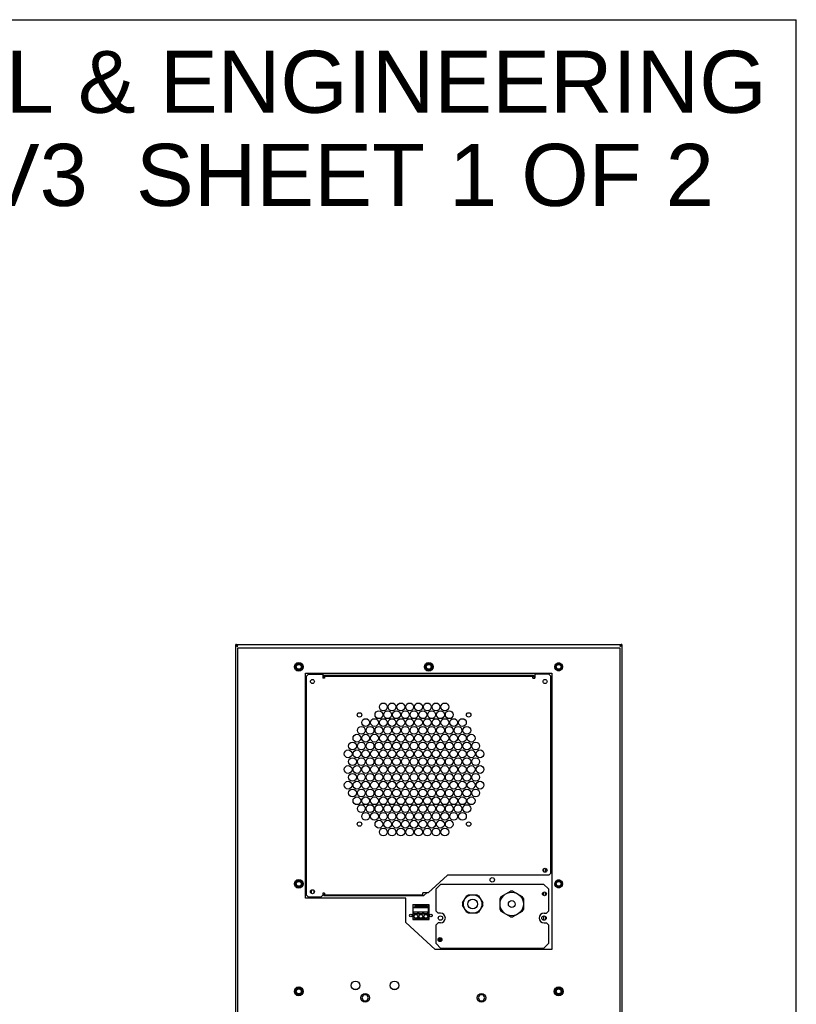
# Model space of a CAD drawing. Header units: inches. Extents: x 0 to 188, y 0 to 85.
# Tile 13 of 14: x 79 to 110, y 45 to 85. Entities that reach past the tile are written whole.
import ezdxf

# ---------------------------------------------------------------- set-up
doc = ezdxf.new("R2010")
doc.units = ezdxf.units.IN
doc.header["$LTSCALE"] = 6.05
doc.header["$MEASUREMENT"] = 0
doc.layers.get('0').update_dxf_attribs({"linetype": 'CONTINUOUS'})
doc.styles.get("Standard").update_dxf_attribs({"font": 'arial.ttf'})

msp = doc.modelspace()

# ---------------------------------------------------------------- linework, layer by layer
at = {"color": 7, "linetype": 'Continuous'}
for p, q in [((0, 85), (110, 85)), ((110, 0), (110, 85)), ((87.413, 22.442), (87.413, 59.844)), ((87.426, 59.841), (87.413, 59.844)), ((87.413, 59.844), (102.964, 59.844)), ((87.452, 59.805), (87.413, 59.805)), ((87.413, 59.805), (87.426, 59.803)), ((87.476, 59.77), (87.492, 59.765)), ((87.492, 23.564), (87.492, 59.706)), ((87.492, 59.706), (102.885, 59.706)), ((102.899, 59.786), (102.885, 59.765)), ((102.885, 59.706), (102.885, 23.564)), ((102.912, 59.805), (102.899, 59.786)), ((102.925, 59.821), (102.912, 59.805)), ((102.912, 59.785), (102.925, 59.793)), ((102.925, 59.805), (102.964, 59.805)), ((102.951, 59.803), (102.964, 59.805)), ((102.963, 59.8), (102.964, 59.805)), ((102.964, 59.844), (102.964, 22.442)), ((89.865, 59.09), (89.777, 58.938)), ((90.04, 59.09), (89.865, 59.09)), ((90.04, 59.09), (90.127, 58.938)), ((95.101, 59.09), (95.014, 58.938)), ((95.276, 59.09), (95.101, 59.09)), ((95.276, 59.09), (95.364, 58.938)), ((100.465, 59.09), (100.384, 59.09)), ((89.865, 58.787), (89.777, 58.938)), ((89.865, 58.787), (90.04, 58.787)), ((90.04, 58.787), (90.127, 58.938)), ((95.101, 58.787), (95.014, 58.938)), ((95.101, 58.787), (95.276, 58.787)), ((95.276, 58.787), (95.364, 58.938)), ((100.314, 59.049), (100.273, 58.979)), ((100.314, 58.828), (100.273, 58.898)), ((100.384, 58.787), (100.465, 58.787)), ((100.536, 59.049), (100.576, 58.979)), ((100.536, 58.828), (100.576, 58.898)), ((90.228, 49.627), (90.228, 58.682)), ((90.228, 58.682), (100.149, 58.682)), ((90.267, 58.564), (90.346, 58.643)), ((90.267, 49.745), (90.267, 58.564)), ((90.346, 58.643), (90.916, 58.643)), ((90.916, 58.643), (90.916, 58.486)), ((90.967, 58.584), (90.916, 58.496)), ((90.995, 58.486), (90.916, 58.486)), ((99.41, 58.584), (90.967, 58.584)), ((90.995, 58.564), (90.995, 58.486)), ((90.995, 58.564), (99.382, 58.564)), ((99.382, 58.486), (99.382, 58.564)), ((99.382, 58.486), (99.461, 58.486)), ((99.461, 58.496), (99.41, 58.584)), ((99.461, 58.643), (99.461, 58.486)), ((100.031, 58.643), (99.461, 58.643)), ((100.031, 58.643), (100.11, 58.564)), ((100.11, 50.631), (100.11, 58.564)), ((100.149, 58.682), (100.149, 47.56)), ((99.815, 50.804), (99.815, 50.695)), ((99.913, 50.679), (99.913, 50.82)), ((95.949, 50.553), (95.165, 49.832)), ((100.031, 50.553), (95.949, 50.553)), ((100.11, 50.631), (100.031, 50.553)), ((89.865, 50.35), (89.777, 50.198)), ((89.865, 50.047), (89.777, 50.198)), ((90.04, 50.35), (89.865, 50.35)), ((89.865, 50.047), (90.04, 50.047)), ((90.04, 50.35), (90.127, 50.198)), ((90.04, 50.047), (90.127, 50.198)), ((95.484, 49.993), (95.681, 50.19)), ((95.484, 49.096), (95.484, 49.993)), ((95.681, 50.19), (99.815, 50.19)), ((99.815, 50.19), (100.011, 49.993)), ((100.011, 49.993), (100.011, 49.096)), ((100.314, 50.309), (100.273, 50.239)), ((100.314, 50.087), (100.273, 50.157)), ((100.465, 50.35), (100.384, 50.35)), ((100.384, 50.047), (100.465, 50.047)), ((100.536, 50.309), (100.576, 50.239)), ((100.536, 50.087), (100.576, 50.157)), ((94.263, 49.627), (90.228, 49.627)), ((90.346, 49.667), (90.267, 49.745)), ((90.838, 49.667), (90.346, 49.667)), ((90.464, 49.813), (90.464, 49.954)), ((90.563, 49.938), (90.563, 49.829)), ((90.916, 49.745), (90.838, 49.667)), ((90.916, 49.824), (90.916, 49.745)), ((90.995, 49.824), (90.916, 49.824)), ((90.916, 49.814), (90.967, 49.726)), ((90.967, 49.726), (94.992, 49.726)), ((90.995, 49.824), (90.995, 49.745)), ((94.952, 49.745), (90.995, 49.745)), ((94.263, 48.643), (94.263, 49.627)), ((94.952, 49.745), (94.952, 49.832)), ((95.165, 49.832), (94.952, 49.832)), ((94.992, 49.726), (95.107, 49.832)), ((96.552, 49.428), (96.721, 49.72)), ((96.721, 49.72), (96.792, 49.761)), ((96.792, 49.761), (97.129, 49.761)), ((97.129, 49.761), (97.2, 49.72)), ((97.2, 49.72), (97.369, 49.428)), ((98.063, 49.171), (98.063, 49.604)), ((98.111, 49.688), (98.486, 49.905)), ((98.584, 49.905), (98.959, 49.688)), ((99.008, 49.604), (99.008, 49.171)), ((99.815, 49.868), (99.815, 49.729)), ((99.913, 49.749), (99.913, 49.848)), ((94.544, 49.354), (94.544, 48.767)), ((94.561, 49.354), (94.544, 49.354)), ((94.561, 48.779), (94.561, 49.37)), ((94.561, 49.37), (95.186, 49.37)), ((94.561, 49.255), (95.186, 49.255)), ((95.186, 49.236), (94.561, 49.236)), ((94.626, 49.299), (94.626, 49.259)), ((94.626, 49.259), (94.721, 49.259)), ((94.718, 49.314), (94.629, 49.314)), ((94.664, 49.345), (94.664, 49.334)), ((94.664, 49.334), (94.683, 49.334)), ((94.683, 49.334), (94.683, 49.345)), ((94.721, 49.259), (94.721, 49.299)), ((94.747, 49.342), (94.747, 49.283)), ((94.8, 49.342), (94.747, 49.342)), ((94.8, 49.314), (94.747, 49.314)), ((94.747, 49.283), (94.8, 49.283)), ((94.8, 49.283), (94.8, 49.342)), ((94.826, 49.299), (94.826, 49.259)), ((94.826, 49.259), (94.921, 49.259)), ((94.918, 49.314), (94.829, 49.314)), ((94.864, 49.345), (94.864, 49.334)), ((94.864, 49.334), (94.883, 49.334)), ((94.883, 49.334), (94.883, 49.345)), ((94.921, 49.259), (94.921, 49.299)), ((94.947, 49.342), (94.947, 49.283)), ((95, 49.342), (94.947, 49.342)), ((95, 49.314), (94.947, 49.314)), ((94.947, 49.283), (95, 49.283)), ((95, 49.283), (95, 49.342)), ((95.026, 49.299), (95.026, 49.259)), ((95.026, 49.259), (95.121, 49.259)), ((95.118, 49.314), (95.029, 49.314)), ((95.064, 49.345), (95.064, 49.334)), ((95.064, 49.334), (95.083, 49.334)), ((95.083, 49.334), (95.083, 49.345)), ((95.121, 49.259), (95.121, 49.299)), ((95.186, 48.779), (95.186, 49.37)), ((95.203, 49.354), (95.186, 49.354)), ((95.203, 48.767), (95.203, 49.354)), ((96.552, 49.428), (96.552, 49.346)), ((96.721, 49.054), (96.552, 49.346)), ((97.369, 49.346), (97.2, 49.054)), ((97.369, 49.346), (97.369, 49.428)), ((94.561, 49.078), (95.186, 49.078)), ((94.595, 48.976), (94.561, 48.976)), ((95.186, 48.779), (94.561, 48.779)), ((94.595, 49.061), (94.595, 49.076)), ((94.595, 49.076), (94.748, 49.076)), ((94.595, 49.021), (94.595, 49.058)), ((94.595, 48.997), (94.595, 49.011)), ((94.595, 48.976), (94.595, 48.997)), ((94.748, 48.997), (94.595, 48.997)), ((94.595, 48.992), (94.752, 48.992)), ((94.748, 48.997), (94.748, 49.076)), ((94.75, 48.797), (94.75, 48.83)), ((94.75, 48.797), (94.797, 48.797)), ((94.752, 49.058), (94.752, 49.021)), ((94.752, 48.976), (94.752, 49.004)), ((94.795, 48.976), (94.752, 48.976)), ((94.785, 48.842), (94.762, 48.842)), ((94.795, 49.061), (94.795, 49.076)), ((94.795, 49.076), (94.948, 49.076)), ((94.795, 49.021), (94.795, 49.058)), ((94.795, 48.997), (94.795, 49.011)), ((94.795, 48.976), (94.795, 48.997)), ((94.948, 48.997), (94.795, 48.997)), ((94.795, 48.992), (94.952, 48.992)), ((94.797, 48.83), (94.797, 48.797)), ((94.948, 48.997), (94.948, 49.076)), ((94.95, 48.797), (94.95, 48.83)), ((94.95, 48.797), (94.997, 48.797)), ((94.952, 49.058), (94.952, 49.021)), ((94.952, 48.976), (94.952, 49.004)), ((94.995, 48.976), (94.952, 48.976)), ((94.985, 48.842), (94.962, 48.842)), ((94.995, 49.061), (94.995, 49.076)), ((94.995, 49.076), (95.148, 49.076)), ((94.995, 49.021), (94.995, 49.058)), ((94.995, 48.997), (94.995, 49.011)), ((94.995, 48.976), (94.995, 48.997)), ((95.148, 48.997), (94.995, 48.997)), ((94.995, 48.992), (95.152, 48.992)), ((94.997, 48.83), (94.997, 48.797)), ((95.148, 48.997), (95.148, 49.076)), ((95.152, 49.058), (95.152, 49.021)), ((95.152, 48.976), (95.152, 49.004)), ((95.186, 48.976), (95.152, 48.976)), ((95.563, 49.017), (95.484, 49.096)), ((95.661, 49.017), (95.563, 49.017)), ((96.792, 49.013), (96.721, 49.054)), ((97.129, 49.013), (96.792, 49.013)), ((97.2, 49.054), (97.129, 49.013)), ((98.486, 48.87), (98.111, 49.086)), ((98.959, 49.086), (98.584, 48.87)), ((99.815, 48.907), (99.815, 48.734)), ((99.834, 49.017), (99.933, 49.017)), ((99.913, 48.78), (99.913, 48.861)), ((100.011, 49.096), (99.933, 49.017)), ((94.263, 48.643), (95.445, 47.56)), ((94.544, 48.767), (95.203, 48.767)), ((95.484, 48.545), (95.563, 48.623)), ((95.484, 47.797), (95.484, 48.545)), ((95.661, 48.623), (95.563, 48.623)), ((99.834, 48.623), (99.933, 48.623)), ((99.933, 48.623), (100.011, 48.545)), ((100.011, 48.545), (100.011, 47.797)), ((95.582, 47.905), (95.582, 48.004)), ((95.582, 48.004), (95.704, 48.004)), ((95.681, 47.6), (95.484, 47.797)), ((95.721, 47.968), (95.582, 47.968)), ((95.721, 47.943), (95.582, 47.943)), ((95.706, 47.907), (95.582, 47.907)), ((95.665, 47.878), (95.622, 47.878)), ((99.815, 47.6), (95.681, 47.6)), ((100.011, 47.797), (99.815, 47.6)), ((100.149, 47.56), (95.445, 47.56)), ((89.865, 46.019), (89.777, 45.868)), ((90.04, 46.019), (89.865, 46.019)), ((90.04, 46.019), (90.127, 45.868)), ((100.337, 46.019), (100.25, 45.868)), ((100.512, 46.019), (100.337, 46.019)), ((100.512, 46.019), (100.6, 45.868)), ((89.865, 45.716), (89.777, 45.868)), ((89.865, 45.716), (90.04, 45.716)), ((90.04, 45.716), (90.127, 45.868)), ((92.293, 45.942), (92.179, 45.942)), ((92.56, 45.727), (92.491, 45.607)), ((92.491, 45.607), (92.56, 45.487)), ((92.699, 45.727), (92.56, 45.727)), ((92.768, 45.607), (92.699, 45.727)), ((92.699, 45.487), (92.768, 45.607)), ((93.868, 45.942), (93.754, 45.942)), ((97.245, 45.727), (97.176, 45.607)), ((97.176, 45.607), (97.245, 45.487)), ((97.384, 45.727), (97.245, 45.727)), ((97.453, 45.607), (97.384, 45.727)), ((97.384, 45.487), (97.453, 45.607)), ((100.337, 45.716), (100.25, 45.868)), ((100.337, 45.716), (100.512, 45.716)), ((100.512, 45.716), (100.6, 45.868)), ((92.56, 45.487), (92.699, 45.487)), ((97.245, 45.487), (97.384, 45.487))]:
    msp.add_line(p, q, dxfattribs=at)
for points in [[(87.413, 59.805), (87.415, 59.8), (87.419, 59.795), (87.426, 59.79), (87.436, 59.785), (87.448, 59.78)], [(87.466, 59.805), (87.452, 59.821), (87.439, 59.833), (87.426, 59.841)], [(87.426, 59.803), (87.439, 59.799), (87.452, 59.793)], [(87.448, 59.78), (87.462, 59.775), (87.476, 59.77)], [(87.452, 59.793), (87.466, 59.785), (87.479, 59.775)], [(87.492, 59.765), (87.482, 59.772), (87.472, 59.778), (87.464, 59.785), (87.462, 59.787)], [(87.492, 59.765), (87.479, 59.786), (87.466, 59.805)], [(102.885, 59.765), (102.899, 59.775), (102.912, 59.785)], [(102.885, 59.765), (102.901, 59.77), (102.916, 59.775)], [(102.916, 59.787), (102.913, 59.785), (102.905, 59.778), (102.896, 59.772)], [(102.916, 59.775), (102.929, 59.78), (102.941, 59.785), (102.951, 59.79), (102.958, 59.795), (102.963, 59.8)], [(102.964, 59.844), (102.951, 59.841), (102.938, 59.833), (102.925, 59.821)], [(102.925, 59.793), (102.938, 59.799), (102.951, 59.803)]]:
    msp.add_lwpolyline(points, dxfattribs=at)
for centre, radius in [((89.952, 58.938), 0.177), ((95.189, 58.938), 0.177), ((100.425, 58.938), 0.157), ((89.952, 58.938), 0.123), ((89.952, 58.938), 0.0984), ((95.189, 58.938), 0.123), ((95.189, 58.938), 0.0984), ((100.425, 58.938), 0.123), ((100.425, 58.938), 0.0984), ((90.504, 58.348), 0.0807), ((99.874, 58.348), 0.0807), ((93.181, 57.009), 0.157), ((93.358, 57.324), 0.157), ((93.535, 57.009), 0.157), ((93.712, 57.324), 0.157), ((93.889, 57.009), 0.157), ((94.067, 57.324), 0.157), ((94.244, 57.009), 0.157), ((94.421, 57.324), 0.157), ((94.598, 57.009), 0.157), ((94.775, 57.324), 0.157), ((94.952, 57.009), 0.157), ((95.13, 57.324), 0.157), ((95.307, 57.009), 0.157), ((95.484, 57.324), 0.157), ((95.661, 57.009), 0.157), ((95.838, 57.324), 0.157), ((96.015, 57.009), 0.157), ((92.399, 57.004), 0.0886), ((92.649, 56.694), 0.157), ((93.004, 56.694), 0.157), ((93.358, 56.694), 0.157), ((93.712, 56.694), 0.157), ((94.067, 56.694), 0.157), ((94.421, 56.694), 0.157), ((94.775, 56.694), 0.157), ((95.13, 56.694), 0.157), ((95.484, 56.694), 0.157), ((95.838, 56.694), 0.157), ((96.193, 56.694), 0.157), ((96.547, 56.694), 0.157), ((96.797, 57.004), 0.0886), ((92.472, 56.379), 0.157), ((92.826, 56.379), 0.157), ((93.181, 56.379), 0.157), ((93.535, 56.379), 0.157), ((93.889, 56.379), 0.157), ((94.244, 56.379), 0.157), ((94.598, 56.379), 0.157), ((94.952, 56.379), 0.157), ((95.307, 56.379), 0.157), ((95.661, 56.379), 0.157), ((96.015, 56.379), 0.157), ((96.37, 56.379), 0.157), ((96.724, 56.379), 0.157), ((92.295, 56.064), 0.157), ((92.649, 56.064), 0.157), ((93.004, 56.064), 0.157), ((93.358, 56.064), 0.157), ((93.712, 56.064), 0.157), ((94.067, 56.064), 0.157), ((94.421, 56.064), 0.157), ((94.775, 56.064), 0.157), ((95.13, 56.064), 0.157), ((95.484, 56.064), 0.157), ((95.838, 56.064), 0.157), ((96.193, 56.064), 0.157), ((96.547, 56.064), 0.157), ((96.901, 56.064), 0.157), ((91.941, 55.434), 0.157), ((92.118, 55.749), 0.157), ((92.295, 55.434), 0.157), ((92.472, 55.749), 0.157), ((92.649, 55.434), 0.157), ((92.826, 55.749), 0.157), ((93.004, 55.434), 0.157), ((93.181, 55.749), 0.157), ((93.358, 55.434), 0.157), ((93.535, 55.749), 0.157), ((93.712, 55.434), 0.157), ((93.889, 55.749), 0.157), ((94.067, 55.434), 0.157), ((94.244, 55.749), 0.157), ((94.421, 55.434), 0.157), ((94.598, 55.749), 0.157), ((94.775, 55.434), 0.157), ((94.952, 55.749), 0.157), ((95.13, 55.434), 0.157), ((95.307, 55.749), 0.157), ((95.484, 55.434), 0.157), ((95.661, 55.749), 0.157), ((95.838, 55.434), 0.157), ((96.015, 55.749), 0.157), ((96.193, 55.434), 0.157), ((96.37, 55.749), 0.157), ((96.547, 55.434), 0.157), ((96.724, 55.749), 0.157), ((96.901, 55.434), 0.157), ((97.078, 55.749), 0.157), ((97.256, 55.434), 0.157), ((92.118, 55.12), 0.157), ((92.472, 55.12), 0.157), ((92.826, 55.12), 0.157), ((93.181, 55.12), 0.157), ((93.535, 55.12), 0.157), ((93.889, 55.12), 0.157), ((94.244, 55.12), 0.157), ((94.598, 55.12), 0.157), ((94.952, 55.12), 0.157), ((95.307, 55.12), 0.157), ((95.661, 55.12), 0.157), ((96.015, 55.12), 0.157), ((96.37, 55.12), 0.157), ((96.724, 55.12), 0.157), ((97.078, 55.12), 0.157), ((91.941, 54.805), 0.157), ((92.295, 54.805), 0.157), ((92.649, 54.805), 0.157), ((93.004, 54.805), 0.157), ((93.358, 54.805), 0.157), ((93.712, 54.805), 0.157), ((94.067, 54.805), 0.157), ((94.421, 54.805), 0.157), ((94.775, 54.805), 0.157), ((95.13, 54.805), 0.157), ((95.484, 54.805), 0.157), ((95.838, 54.805), 0.157), ((96.193, 54.805), 0.157), ((96.547, 54.805), 0.157), ((96.901, 54.805), 0.157), ((97.256, 54.805), 0.157), ((91.941, 54.175), 0.157), ((92.118, 54.49), 0.157), ((92.295, 54.175), 0.157), ((92.472, 54.49), 0.157), ((92.649, 54.175), 0.157), ((92.826, 54.49), 0.157), ((93.004, 54.175), 0.157), ((93.181, 54.49), 0.157), ((93.358, 54.175), 0.157), ((93.535, 54.49), 0.157), ((93.712, 54.175), 0.157), ((93.889, 54.49), 0.157), ((94.067, 54.175), 0.157), ((94.244, 54.49), 0.157), ((94.421, 54.175), 0.157), ((94.598, 54.49), 0.157), ((94.775, 54.175), 0.157), ((94.952, 54.49), 0.157), ((95.13, 54.175), 0.157), ((95.307, 54.49), 0.157), ((95.484, 54.175), 0.157), ((95.661, 54.49), 0.157), ((95.838, 54.175), 0.157), ((96.015, 54.49), 0.157), ((96.193, 54.175), 0.157), ((96.37, 54.49), 0.157), ((96.547, 54.175), 0.157), ((96.724, 54.49), 0.157), ((96.901, 54.175), 0.157), ((97.078, 54.49), 0.157), ((97.256, 54.175), 0.157), ((92.118, 53.86), 0.157), ((92.472, 53.86), 0.157), ((92.826, 53.86), 0.157), ((93.181, 53.86), 0.157), ((93.535, 53.86), 0.157), ((93.889, 53.86), 0.157), ((94.244, 53.86), 0.157), ((94.598, 53.86), 0.157), ((94.952, 53.86), 0.157), ((95.307, 53.86), 0.157), ((95.661, 53.86), 0.157), ((96.015, 53.86), 0.157), ((96.37, 53.86), 0.157), ((96.724, 53.86), 0.157), ((97.078, 53.86), 0.157), ((92.295, 53.545), 0.157), ((92.649, 53.545), 0.157), ((93.004, 53.545), 0.157), ((93.358, 53.545), 0.157), ((93.712, 53.545), 0.157), ((94.067, 53.545), 0.157), ((94.421, 53.545), 0.157), ((94.775, 53.545), 0.157), ((95.13, 53.545), 0.157), ((95.484, 53.545), 0.157), ((95.838, 53.545), 0.157), ((96.193, 53.545), 0.157), ((96.547, 53.545), 0.157), ((96.901, 53.545), 0.157), ((92.472, 53.23), 0.157), ((92.826, 53.23), 0.157), ((93.181, 53.23), 0.157), ((93.535, 53.23), 0.157), ((93.889, 53.23), 0.157), ((94.244, 53.23), 0.157), ((94.598, 53.23), 0.157), ((94.952, 53.23), 0.157), ((95.307, 53.23), 0.157), ((95.661, 53.23), 0.157), ((96.015, 53.23), 0.157), ((96.37, 53.23), 0.157), ((96.724, 53.23), 0.157), ((92.649, 52.915), 0.157), ((93.004, 52.915), 0.157), ((93.181, 52.6), 0.157), ((93.358, 52.915), 0.157), ((93.535, 52.6), 0.157), ((93.712, 52.915), 0.157), ((93.889, 52.6), 0.157), ((94.067, 52.915), 0.157), ((94.244, 52.6), 0.157), ((94.421, 52.915), 0.157), ((94.598, 52.6), 0.157), ((94.775, 52.915), 0.157), ((94.952, 52.6), 0.157), ((95.13, 52.915), 0.157), ((95.307, 52.6), 0.157), ((95.484, 52.915), 0.157), ((95.661, 52.6), 0.157), ((95.838, 52.915), 0.157), ((96.015, 52.6), 0.157), ((96.193, 52.915), 0.157), ((96.547, 52.915), 0.157), ((92.399, 52.605), 0.0886), ((93.358, 52.285), 0.157), ((93.712, 52.285), 0.157), ((94.067, 52.285), 0.157), ((94.421, 52.285), 0.157), ((94.775, 52.285), 0.157), ((95.13, 52.285), 0.157), ((95.484, 52.285), 0.157), ((95.838, 52.285), 0.157), ((96.797, 52.605), 0.0886), ((99.874, 50.749), 0.0807), ((89.952, 50.198), 0.177), ((97.748, 50.361), 0.0886), ((89.952, 50.198), 0.123), ((89.952, 50.198), 0.0984), ((90.504, 49.883), 0.0807), ((100.425, 50.198), 0.157), ((100.425, 50.198), 0.123), ((100.425, 50.198), 0.0984), ((96.96, 49.387), 0.374), ((96.96, 49.387), 0.197), ((98.535, 49.387), 0.472), ((99.852, 49.798), 0.0787), ((98.535, 49.387), 0.138), ((94.473, 48.925), 0.0531), ((94.673, 48.891), 0.0748), ((94.873, 48.891), 0.0748), ((95.073, 48.891), 0.0748), ((95.273, 48.925), 0.0531), ((95.661, 48.82), 0.0886), ((99.834, 48.82), 0.0886), ((95.643, 47.954), 0.0787), ((89.952, 45.868), 0.177), ((92.236, 46.109), 0.177), ((93.811, 46.109), 0.177), ((100.425, 45.868), 0.177), ((89.952, 45.868), 0.123), ((89.952, 45.868), 0.0984), ((92.63, 45.607), 0.177), ((97.315, 45.607), 0.177), ((100.425, 45.868), 0.123), ((100.425, 45.868), 0.0984)]:
    msp.add_circle(centre, radius, dxfattribs=at)
for centre, radius, start, end in [((98.535, 49.387), 0.52, 144.62, 155.38), ((98.535, 49.387), 0.52, 84.62, 95.38), ((98.535, 49.387), 0.52, 24.62, 35.38), ((94.673, 49.299), 0.0472, 0, 180), ((94.873, 49.299), 0.0472, 0, 180), ((95.073, 49.299), 0.0472, 0, 180), ((98.535, 49.387), 0.52, 204.62, 215.38), ((98.535, 49.387), 0.52, 324.62, 335.38), ((94.762, 48.83), 0.0118, 90, 180), ((94.785, 48.83), 0.0118, 0, 90), ((94.962, 48.83), 0.0118, 90, 180), ((94.985, 48.83), 0.0118, 0, 90), ((95.661, 48.82), 0.197, 270, 90), ((98.535, 49.387), 0.52, 264.62, 275.38), ((99.834, 48.82), 0.197, 90, 270)]:
    msp.add_arc(centre, radius, start, end, dxfattribs=at)
for centre, major_axis, ratio, start_param, end_param in [((94.673, 49.362), (0.0472, 0), 1, -2.411984, -1.570796), ((94.673, 49.362), (0, 0.0472), 1, -3.141593, -2.300665), ((94.873, 49.362), (0, 0.0472), 1, -3.982781, -3.141593), ((94.873, 49.362), (0.0472, 0), 1, -1.570796, -0.729869), ((95.073, 49.362), (0.0472, 0), 1, -2.411984, -0.729869), ((94.595, 49.058), (0, 0.0197), 0.006109, -1.570796, -1.438786), ((94.595, 49.021), (0, 0.0197), 0.006109, -1.963494, -1.832594), ((94.752, 49.058), (0, 0.0197), 0.006109, 0, 1.570796), ((94.752, 49.021), (0, 0.0197), 0.006109, -4.712389, -3.665191), ((94.795, 49.058), (0, 0.0197), 0.006109, -1.570796, -1.438786), ((94.795, 49.021), (0, 0.0197), 0.006109, -1.963494, -1.832594), ((94.952, 49.058), (0, 0.0197), 0.006109, 0, 1.570796), ((94.952, 49.021), (0, 0.0197), 0.006109, -4.712389, -3.665191), ((94.995, 49.058), (0, 0.0197), 0.006109, -1.570796, -1.438786), ((94.995, 49.021), (0, 0.0197), 0.006109, -1.963494, -1.832594), ((95.152, 49.058), (0, 0.0197), 0.006109, 0, 1.570796), ((95.152, 49.021), (0, 0.0197), 0.006109, -4.712389, -3.665191)]:
    msp.add_ellipse(centre, major_axis=major_axis, ratio=ratio, start_param=start_param, end_param=end_param, dxfattribs=at)

# ---------------------------------------------------------------- texts
at = {"color": 2, "linetype": 'Continuous', "insert": (77.178, 83.75), "char_height": 2.5, "width": 63.14126, "attachment_point": 2, "line_spacing_factor": 0.9}
msp.add_mtext('SAGINAW CONTROL & ENGINEERING\\PSCE-NG5290B460V3  SHEET 1 OF 2', dxfattribs=at)

doc.saveas('drawing.dxf')
